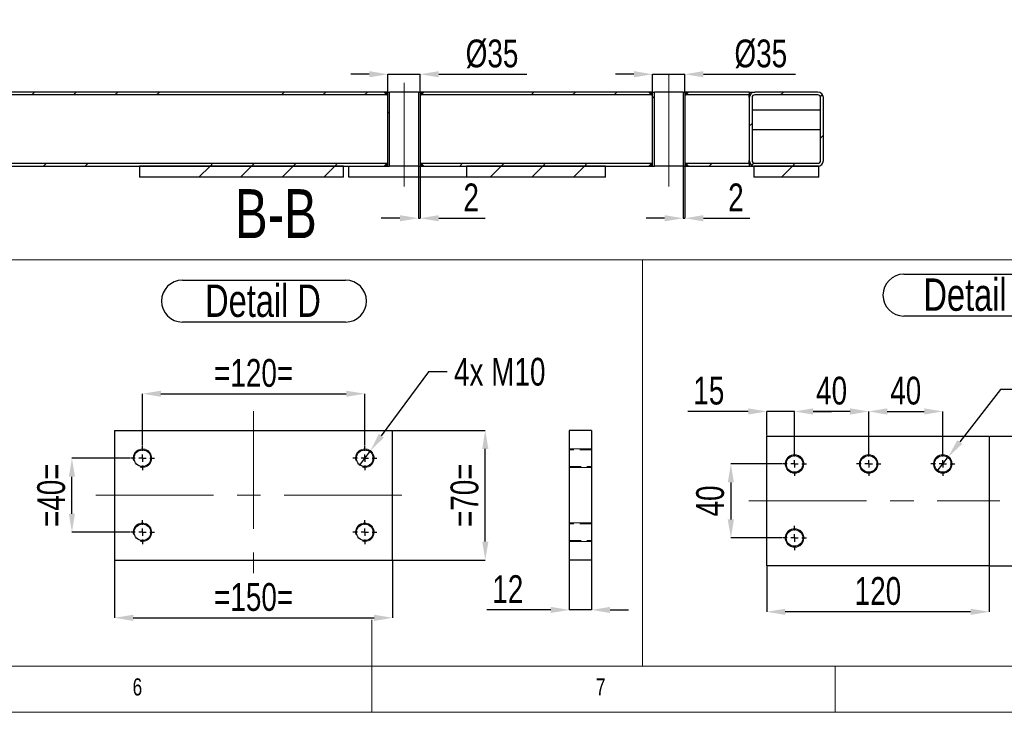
# Model space of a CAD drawing. Header units: millimetres. Extents: x 5 to 589, y 5 to 415.
# Tile 4 of 15: x 259 to 365, y 5 to 80. Entities that reach past the tile are written whole.
import ezdxf

# ---------------------------------------------------------------- set-up
doc = ezdxf.new("R2010")
doc.units = ezdxf.units.MM
doc.header["$PDSIZE"] = -1
doc.linetypes.add('CENTERX2', pattern=[20.32, 12.7, -2.54, 2.54, -2.54])
doc.linetypes.add('HIDDEN', pattern=[1.905, 1.27, -0.635])
for name, color, linetype in [('COTES', 1, 'Continuous'), ('NOTES', 6, 'Continuous'), ('TRAIT-FINS', 9, 'Continuous'), ('TRAIT-MIXTES', 3, 'CENTERX2'), ('TRAIT-TIRET', 2, 'HIDDEN')]:
    doc.layers.add(name, color=color, linetype=linetype)
doc.layers.add('TRAIT-FORT', color=4, linetype='Continuous', lineweight=25)
doc.styles.add('SLDTEXTSTYLE0', font='TXT', dxfattribs={"width": 0.75})
doc.dimstyles.new('SLDDIMSTYLE3', dxfattribs={"dimtxt": 3, "dimasz": 2, "dimexe": 0, "dimexo": 0.0625, "dimgap": 0.75, "dimtad": 0, "dimtih": 1, "dimtoh": 1, "dimdec": 0, "dimlfac": 5, "dimrnd": 1e-09, "dimzin": 12, "dimdsep": 46, "dimtxsty": 'SLDTEXTSTYLE0', "dimblk1": 'NONE', "dimsah": 1, "dimcen": 0, "dimadec": 0, "dimazin": 3, "dimtfac": 1, "dimtdec": 0, "dimtmove": 0, "dimatfit": 3, "dimldrblk": 'NONE', "dimfxl": 1, "dimfrac": 2, "dimtolj": 1, "dimtzin": 12, "dimarcsym": 0})
doc.dimstyles.new('SLDDIMSTYLE4', dxfattribs={"dimtxt": 3, "dimasz": 2, "dimexe": 0, "dimexo": 0.0625, "dimgap": 0.75, "dimtad": 1, "dimdec": 0, "dimlfac": 5, "dimrnd": 1e-09, "dimzin": 12, "dimdsep": 46, "dimtxsty": 'SLDTEXTSTYLE0', "dimsah": 1, "dimcen": 0.09, "dimadec": 0, "dimazin": 3, "dimtfac": 1, "dimtdec": 0, "dimtofl": 0, "dimtmove": 0, "dimatfit": 3, "dimfxl": 1, "dimfrac": 2, "dimtolj": 1, "dimtzin": 12, "dimarcsym": 0})
doc.dimstyles.new('SLDDIMSTYLE5', dxfattribs={"dimtxt": 3, "dimasz": 2, "dimexe": 0, "dimexo": 0.0625, "dimgap": 0.75, "dimtad": 1, "dimdec": 0, "dimlfac": 5, "dimrnd": 1e-09, "dimzin": 12, "dimdsep": 46, "dimtxsty": 'SLDTEXTSTYLE0', "dimsah": 1, "dimcen": 0.09, "dimadec": 0, "dimazin": 3, "dimtfac": 1, "dimtdec": 0, "dimtmove": 0, "dimatfit": 0, "dimfxl": 1, "dimfrac": 2, "dimtolj": 1, "dimtzin": 12, "dimarcsym": 0})
doc.dimstyles.new('SLDDIMSTYLE6', dxfattribs={"dimtxt": 3, "dimasz": 2, "dimexe": 0, "dimexo": 0.0625, "dimgap": 0.75, "dimtad": 1, "dimdec": 0, "dimlfac": 10, "dimrnd": 1e-09, "dimzin": 12, "dimdsep": 46, "dimtxsty": 'SLDTEXTSTYLE0', "dimsah": 1, "dimcen": 0.09, "dimadec": 0, "dimazin": 3, "dimtfac": 1, "dimtdec": 0, "dimtmove": 0, "dimatfit": 0, "dimfxl": 1, "dimfrac": 2, "dimtolj": 1, "dimtzin": 12, "dimarcsym": 0})
pattern_1 = [(45, (0, 0), (-13.4704, 13.4704), []), (45, (4.49, 2e-323), (-13.4704, 13.4704), []), (45, (8.98, 4e-323), (-13.4704, 13.4704), []), (45, (13.47, 6e-323), (-13.4704, 13.4704), [])]

# ---------------------------------------------------------------- blocks, each defined once
blk = doc.blocks.new('_D_44')
at = {"layer": 'COTES', "color": 0, "lineweight": -2, "transparency": 16777216}
for p, q in [((272.23, 33.82), (272.23, 39.41)), ((274.23, 39.41), (294.23, 39.41)), ((296.23, 33.82), (296.23, 39.41))]:
    blk.add_line(p, q, dxfattribs=at)
at = {"layer": 'COTES', "color": 0, "transparency": 16777216}
for points in [[(274.23, 39.74), (274.23, 39.08), (272.23, 39.41)], [(294.23, 39.74), (294.23, 39.08), (296.23, 39.41)]]:
    blk.add_solid(points, dxfattribs=at)
at = {"layer": 'Defpoints', "color": 0, "transparency": 16777216}
for p in [(296.23, 39.41), (272.23, 33.75), (296.23, 33.75)]:
    blk.add_point(p, dxfattribs=at)
at = {"layer": 'COTES', "color": 0, "transparency": 16777216, "insert": (284.23, 43.16), "char_height": 3, "attachment_point": 2, "style": 'SLDTEXTSTYLE0'}
blk.add_mtext('\\A1;=120=', dxfattribs=at)
blk = doc.blocks.new('_D_45')
at = {"layer": 'COTES', "color": 0, "lineweight": -2, "transparency": 16777216}
for p, q in [((269.23, 21.39), (269.23, 15.21)), ((299.23, 21.39), (299.23, 15.21)), ((271.23, 15.21), (297.23, 15.21))]:
    blk.add_line(p, q, dxfattribs=at)
at = {"layer": 'COTES', "color": 0, "transparency": 16777216}
for points in [[(271.23, 15.54), (271.23, 14.87), (269.23, 15.21)], [(297.23, 15.54), (297.23, 14.87), (299.23, 15.21)]]:
    blk.add_solid(points, dxfattribs=at)
at = {"layer": 'Defpoints', "color": 0, "transparency": 16777216}
for p in [(269.23, 21.45), (299.23, 21.45), (299.23, 15.21)]:
    blk.add_point(p, dxfattribs=at)
at = {"layer": 'COTES', "color": 0, "transparency": 16777216, "insert": (284.23, 18.96), "char_height": 3, "attachment_point": 2, "style": 'SLDTEXTSTYLE0'}
blk.add_mtext('\\A1;=150=', dxfattribs=at)
blk = doc.blocks.new('_D_46')
at = {"layer": 'COTES', "color": 0, "lineweight": -2, "transparency": 16777216}
for p, q in [((270.87, 32.45), (264.62, 32.45)), ((264.62, 26.45), (264.62, 30.45)), ((270.87, 24.45), (264.62, 24.45))]:
    blk.add_line(p, q, dxfattribs=at)
at = {"layer": 'COTES', "color": 0, "transparency": 16777216}
for points in [[(264.29, 30.45), (264.95, 30.45), (264.62, 32.45)], [(264.29, 26.45), (264.95, 26.45), (264.62, 24.45)]]:
    blk.add_solid(points, dxfattribs=at)
at = {"layer": 'Defpoints', "color": 0, "transparency": 16777216}
for p in [(264.62, 32.45), (270.93, 32.45), (270.93, 24.45)]:
    blk.add_point(p, dxfattribs=at)
at = {"layer": 'COTES', "color": 0, "transparency": 16777216, "insert": (260.87, 28.45), "char_height": 3, "attachment_point": 2, "rotation": 90, "style": 'SLDTEXTSTYLE0'}
blk.add_mtext('\\A1;=40=', dxfattribs=at)
blk = doc.blocks.new('_D_47')
at = {"layer": 'COTES', "color": 0, "lineweight": -2, "transparency": 16777216}
for p, q in [((299.3, 35.45), (309.23, 35.45)), ((309.23, 23.45), (309.23, 33.45)), ((299.3, 21.45), (309.23, 21.45))]:
    blk.add_line(p, q, dxfattribs=at)
at = {"layer": 'COTES', "color": 0, "transparency": 16777216}
for points in [[(308.9, 33.45), (309.57, 33.45), (309.23, 35.45)], [(308.9, 23.45), (309.57, 23.45), (309.23, 21.45)]]:
    blk.add_solid(points, dxfattribs=at)
at = {"layer": 'Defpoints', "color": 0, "transparency": 16777216}
for p in [(299.23, 35.45), (309.23, 35.45), (299.23, 21.45)]:
    blk.add_point(p, dxfattribs=at)
at = {"layer": 'COTES', "color": 0, "transparency": 16777216, "insert": (305.48, 28.45), "char_height": 3, "attachment_point": 2, "rotation": 90, "style": 'SLDTEXTSTYLE0'}
blk.add_mtext('\\A1;=70=', dxfattribs=at)
blk = doc.blocks.new('_D_48')
at = {"layer": 'COTES', "color": 0, "lineweight": -2, "transparency": 16777216}
for p, q in [((303.11, 41.79), (298.01, 34.87)), ((305.11, 41.79), (303.11, 41.79)), ((295.64, 31.65), (296.83, 33.26))]:
    blk.add_line(p, q, dxfattribs=at)
at = {"layer": 'COTES', "color": 0, "transparency": 16777216}
blk.add_solid([(297.75, 35.07), (298.28, 34.67), (296.83, 33.26)], dxfattribs=at)
at = {"layer": 'Defpoints', "color": 0, "transparency": 16777216}
for p in [(296.83, 33.26), (295.64, 31.65)]:
    blk.add_point(p, dxfattribs=at)
at = {"layer": 'COTES', "color": 0, "transparency": 16777216, "insert": (305.86, 43.29), "char_height": 3, "attachment_point": 1, "style": 'SLDTEXTSTYLE0'}
blk.add_mtext('\\A1;4x M10', dxfattribs=at)
blk = doc.blocks.new('_NONE')
blk = doc.blocks.new('SW_NOTE_39')
at = {"layer": 'NOTES', "color": 0}
for p, q in [((-0.11, 4.99), (17.5, 4.99)), ((17.5, 0.46), (-0.11, 0.46))]:
    blk.add_line(p, q, dxfattribs=at)
for centre, start, end in [((-0.11, 2.72), 90, 270), ((17.5, 2.72), 270, 90)]:
    blk.add_arc(centre, 2.26, start, end, dxfattribs=at)
at = {"layer": 'NOTES', "color": 0, "insert": (8.59, 4.51), "char_height": 3.5, "attachment_point": 2, "style": 'SLDTEXTSTYLE0'}
blk.add_mtext('Detail D', dxfattribs=at)
blk = doc.blocks.new('SW_CENTERMARKSYMBOL_19')
at = {"layer": 'TRAIT-MIXTES', "color": 0}
for p, q in [((0, 0.8), (0, 1.3)), ((-0.8, 0), (-1.3, 0)), ((0, 0), (-0.4, 0)), ((0, 0), (0, 0.4)), ((0, 0), (0, -0.4)), ((0, 0), (0.4, 0)), ((0.8, 0), (1.3, 0)), ((0, -0.8), (0, -1.3))]:
    blk.add_line(p, q, dxfattribs=at)
blk = doc.blocks.new('SW_CENTERMARKSYMBOL_20')
at = {"layer": 'TRAIT-MIXTES', "color": 0}
for p, q in [((0, 0.8), (0, 1.3)), ((-0.8, 0), (-1.3, 0)), ((0, 0), (-0.4, 0)), ((0, 0), (0, 0.4)), ((0, 0), (0, -0.4)), ((0, 0), (0.4, 0)), ((0.8, 0), (1.3, 0)), ((0, -0.8), (0, -1.3))]:
    blk.add_line(p, q, dxfattribs=at)
blk = doc.blocks.new('SW_CENTERMARKSYMBOL_21')
at = {"layer": 'TRAIT-MIXTES', "color": 0}
for p, q in [((0, 0.8), (0, 1.3)), ((-0.8, 0), (-1.3, 0)), ((0, 0), (-0.4, 0)), ((0, 0), (0, 0.4)), ((0, 0), (0, -0.4)), ((0, 0), (0.4, 0)), ((0.8, 0), (1.3, 0)), ((0, -0.8), (0, -1.3))]:
    blk.add_line(p, q, dxfattribs=at)
blk = doc.blocks.new('SW_CENTERMARKSYMBOL_22')
at = {"layer": 'TRAIT-MIXTES', "color": 0}
for p, q in [((0, 0.8), (0, 1.3)), ((-0.8, 0), (-1.3, 0)), ((0, 0), (-0.4, 0)), ((0, 0), (0, 0.4)), ((0, 0), (0, -0.4)), ((0, 0), (0.4, 0)), ((0.8, 0), (1.3, 0)), ((0, -0.8), (0, -1.3))]:
    blk.add_line(p, q, dxfattribs=at)
blk = doc.blocks.new('_D_58')
at = {"layer": 'COTES', "color": 0, "lineweight": -2, "transparency": 16777216}
for p, q in [((364.85, 39.88), (360.45, 34.2)), ((366.85, 39.88), (364.85, 39.88)), ((358, 31.04), (359.22, 32.62))]:
    blk.add_line(p, q, dxfattribs=at)
at = {"layer": 'COTES', "color": 0, "transparency": 16777216}
blk.add_solid([(360.18, 34.4), (360.71, 33.99), (359.22, 32.62)], dxfattribs=at)
at = {"layer": 'Defpoints', "color": 0, "transparency": 16777216}
for p in [(359.22, 32.62), (358, 31.04)]:
    blk.add_point(p, dxfattribs=at)
at = {"layer": 'COTES', "color": 0, "transparency": 16777216, "insert": (367.6, 41.38), "char_height": 3, "attachment_point": 1, "style": 'SLDTEXTSTYLE0'}
blk.add_mtext('\\A1;4x M10', dxfattribs=at)
blk = doc.blocks.new('_D_59')
at = {"layer": 'COTES', "color": 0, "lineweight": -2, "transparency": 16777216}
for p, q in [((350.61, 33.19), (350.61, 37.5)), ((352.61, 37.5), (356.61, 37.5)), ((358.61, 33.19), (358.61, 37.5))]:
    blk.add_line(p, q, dxfattribs=at)
at = {"layer": 'COTES', "color": 0, "transparency": 16777216}
for points in [[(352.61, 37.83), (352.61, 37.16), (350.61, 37.5)], [(356.61, 37.83), (356.61, 37.16), (358.61, 37.5)]]:
    blk.add_solid(points, dxfattribs=at)
at = {"layer": 'Defpoints', "color": 0, "transparency": 16777216}
for p in [(358.61, 37.5), (350.61, 33.13), (358.61, 33.13)]:
    blk.add_point(p, dxfattribs=at)
at = {"layer": 'COTES', "color": 0, "transparency": 16777216, "insert": (354.61, 41.25), "char_height": 3, "attachment_point": 2, "style": 'SLDTEXTSTYLE0'}
blk.add_mtext('\\A1;40', dxfattribs=at)
blk = doc.blocks.new('_D_60')
at = {"layer": 'COTES', "color": 0, "lineweight": -2, "transparency": 16777216}
for p, q in [((342.61, 33.19), (342.61, 37.5)), ((348.61, 37.5), (344.61, 37.5)), ((350.61, 33.19), (350.61, 37.5))]:
    blk.add_line(p, q, dxfattribs=at)
at = {"layer": 'COTES', "color": 0, "transparency": 16777216}
for points in [[(344.61, 37.83), (344.61, 37.16), (342.61, 37.5)], [(348.61, 37.83), (348.61, 37.16), (350.61, 37.5)]]:
    blk.add_solid(points, dxfattribs=at)
at = {"layer": 'Defpoints', "color": 0, "transparency": 16777216}
for p in [(342.61, 37.5), (342.61, 33.13), (350.61, 33.13)]:
    blk.add_point(p, dxfattribs=at)
at = {"layer": 'COTES', "color": 0, "transparency": 16777216, "insert": (346.61, 41.25), "char_height": 3, "attachment_point": 2, "style": 'SLDTEXTSTYLE0'}
blk.add_mtext('\\A1;40', dxfattribs=at)
blk = doc.blocks.new('_D_61')
at = {"layer": 'COTES', "color": 0, "lineweight": -2, "transparency": 16777216}
for p, q in [((341.25, 31.83), (335.74, 31.83)), ((335.74, 29.83), (335.74, 25.83)), ((341.25, 23.83), (335.74, 23.83))]:
    blk.add_line(p, q, dxfattribs=at)
at = {"layer": 'COTES', "color": 0, "transparency": 16777216}
for points in [[(335.4, 29.83), (336.07, 29.83), (335.74, 31.83)], [(335.4, 25.83), (336.07, 25.83), (335.74, 23.83)]]:
    blk.add_solid(points, dxfattribs=at)
at = {"layer": 'Defpoints', "color": 0, "transparency": 16777216}
for p in [(341.31, 31.83), (335.74, 23.83), (341.31, 23.83)]:
    blk.add_point(p, dxfattribs=at)
at = {"layer": 'COTES', "color": 0, "transparency": 16777216, "insert": (331.99, 27.83), "char_height": 3, "attachment_point": 2, "rotation": 90, "style": 'SLDTEXTSTYLE0'}
blk.add_mtext('\\A1;40', dxfattribs=at)
blk = doc.blocks.new('_D_62')
at = {"layer": 'COTES', "color": 0, "lineweight": -2, "transparency": 16777216}
for p, q in [((363.67, 34.83), (371.27, 34.83)), ((371.27, 32.83), (371.27, 22.83)), ((363.67, 20.83), (371.27, 20.83))]:
    blk.add_line(p, q, dxfattribs=at)
at = {"layer": 'COTES', "color": 0, "transparency": 16777216}
for points in [[(370.93, 32.83), (371.6, 32.83), (371.27, 34.83)], [(370.93, 22.83), (371.6, 22.83), (371.27, 20.83)]]:
    blk.add_solid(points, dxfattribs=at)
at = {"layer": 'Defpoints', "color": 0, "transparency": 16777216}
for p in [(363.61, 34.83), (363.61, 20.83), (371.27, 20.83)]:
    blk.add_point(p, dxfattribs=at)
at = {"layer": 'COTES', "color": 0, "transparency": 16777216, "insert": (367.52, 27.83), "char_height": 3, "attachment_point": 2, "rotation": 90, "style": 'SLDTEXTSTYLE0'}
blk.add_mtext('\\A1;70', dxfattribs=at)
blk = doc.blocks.new('_D_63')
at = {"layer": 'COTES', "color": 0, "lineweight": -2, "transparency": 16777216}
for p, q in [((339.61, 20.76), (339.61, 15.86)), ((363.61, 20.76), (363.61, 15.86)), ((361.61, 15.86), (341.61, 15.86))]:
    blk.add_line(p, q, dxfattribs=at)
at = {"layer": 'COTES', "color": 0, "transparency": 16777216}
for points in [[(341.61, 16.19), (341.61, 15.52), (339.61, 15.86)], [(361.61, 16.19), (361.61, 15.52), (363.61, 15.86)]]:
    blk.add_solid(points, dxfattribs=at)
at = {"layer": 'Defpoints', "color": 0, "transparency": 16777216}
for p in [(339.61, 20.83), (363.61, 20.83), (339.61, 15.86)]:
    blk.add_point(p, dxfattribs=at)
at = {"layer": 'COTES', "color": 0, "transparency": 16777216, "insert": (351.61, 19.61), "char_height": 3, "attachment_point": 2, "style": 'SLDTEXTSTYLE0'}
blk.add_mtext('\\A1;120', dxfattribs=at)
blk = doc.blocks.new('_D_64')
at = {"layer": 'COTES', "color": 0, "lineweight": -2, "transparency": 16777216}
for p, q in [((337.61, 37.5), (331.11, 37.5)), ((339.61, 34.89), (339.61, 37.5)), ((342.61, 37.5), (339.61, 37.5)), ((342.61, 33.19), (342.61, 37.5)), ((344.61, 37.5), (346.61, 37.5))]:
    blk.add_line(p, q, dxfattribs=at)
at = {"layer": 'COTES', "color": 0, "transparency": 16777216}
for points in [[(337.61, 37.83), (337.61, 37.16), (339.61, 37.5)], [(344.61, 37.83), (344.61, 37.16), (342.61, 37.5)]]:
    blk.add_solid(points, dxfattribs=at)
at = {"layer": 'Defpoints', "color": 0, "transparency": 16777216}
for p in [(339.61, 37.5), (339.61, 34.83), (342.61, 33.13)]:
    blk.add_point(p, dxfattribs=at)
at = {"layer": 'COTES', "color": 0, "transparency": 16777216, "insert": (333.36, 41.25), "char_height": 3, "attachment_point": 2, "style": 'SLDTEXTSTYLE0'}
blk.add_mtext('\\A1;15', dxfattribs=at)
blk = doc.blocks.new('SW_NOTE_41')
at = {"layer": 'NOTES', "color": 0}
for p, q in [((-0.06, 4.96), (16.67, 4.96)), ((16.67, 0.43), (-0.06, 0.43))]:
    blk.add_line(p, q, dxfattribs=at)
for centre, start, end in [((-0.06, 2.7), 90, 270), ((16.67, 2.7), 270, 90)]:
    blk.add_arc(centre, 2.26, start, end, dxfattribs=at)
at = {"layer": 'NOTES', "color": 0, "insert": (8.2, 4.51), "char_height": 3.5, "attachment_point": 2, "style": 'SLDTEXTSTYLE0'}
blk.add_mtext('Detail E', dxfattribs=at)
blk = doc.blocks.new('SW_CENTERMARKSYMBOL_28')
at = {"layer": 'TRAIT-MIXTES', "color": 0}
for p, q in [((0, 0.8), (0, 1.3)), ((-0.8, 0), (-1.3, 0)), ((0, 0), (-0.4, 0)), ((0, 0), (0, 0.4)), ((0, 0), (0, -0.4)), ((0, 0), (0.4, 0)), ((0.8, 0), (1.3, 0)), ((0, -0.8), (0, -1.3))]:
    blk.add_line(p, q, dxfattribs=at)
blk = doc.blocks.new('SW_CENTERMARKSYMBOL_29')
at = {"layer": 'TRAIT-MIXTES', "color": 0}
for p, q in [((0, 0.8), (0, 1.3)), ((-0.8, 0), (-1.3, 0)), ((0, 0), (-0.4, 0)), ((0, 0), (0, 0.4)), ((0, 0), (0, -0.4)), ((0, 0), (0.4, 0)), ((0.8, 0), (1.3, 0)), ((0, -0.8), (0, -1.3))]:
    blk.add_line(p, q, dxfattribs=at)
blk = doc.blocks.new('SW_CENTERMARKSYMBOL_30')
at = {"layer": 'TRAIT-MIXTES', "color": 0}
for p, q in [((0, 0.8), (0, 1.3)), ((-0.8, 0), (-1.3, 0)), ((0, 0), (-0.4, 0)), ((0, 0), (0, 0.4)), ((0, 0), (0, -0.4)), ((0, 0), (0.4, 0)), ((0.8, 0), (1.3, 0)), ((0, -0.8), (0, -1.3))]:
    blk.add_line(p, q, dxfattribs=at)
blk = doc.blocks.new('SW_CENTERMARKSYMBOL_31')
at = {"layer": 'TRAIT-MIXTES', "color": 0}
for p, q in [((0, 0.8), (0, 1.3)), ((-0.8, 0), (-1.3, 0)), ((0, 0), (-0.4, 0)), ((0, 0), (0, 0.4)), ((0, 0), (0, -0.4)), ((0, 0), (0.4, 0)), ((0.8, 0), (1.3, 0)), ((0, -0.8), (0, -1.3))]:
    blk.add_line(p, q, dxfattribs=at)
blk = doc.blocks.new('_D_67')
at = {"layer": 'COTES', "color": 0, "lineweight": -2, "transparency": 16777216}
for p, q in [((318.3, 21.39), (318.3, 16.06)), ((320.7, 21.39), (320.7, 16.06)), ((316.3, 16.06), (309.41, 16.06)), ((320.7, 16.06), (318.3, 16.06)), ((322.7, 16.06), (324.7, 16.06))]:
    blk.add_line(p, q, dxfattribs=at)
at = {"layer": 'COTES', "color": 0, "transparency": 16777216}
for points in [[(316.3, 16.39), (316.3, 15.73), (318.3, 16.06)], [(322.7, 16.39), (322.7, 15.73), (320.7, 16.06)]]:
    blk.add_solid(points, dxfattribs=at)
at = {"layer": 'Defpoints', "color": 0, "transparency": 16777216}
for p in [(318.3, 21.45), (320.7, 21.45), (318.3, 16.06)]:
    blk.add_point(p, dxfattribs=at)
at = {"layer": 'COTES', "color": 0, "transparency": 16777216, "insert": (311.66, 19.81), "char_height": 3, "attachment_point": 2, "style": 'SLDTEXTSTYLE0'}
blk.add_mtext('\\A1;12', dxfattribs=at)
blk = doc.blocks.new('_D_97')
at = {"layer": 'COTES', "color": 0, "lineweight": -2, "transparency": 16777216}
for p, q in [((338.22, 89.1), (338.22, 82.15)), ((345.22, 89.1), (345.22, 82.15)), ((340.22, 82.15), (343.22, 82.15))]:
    blk.add_line(p, q, dxfattribs=at)
at = {"layer": 'COTES', "color": 0, "transparency": 16777216}
for points in [[(340.22, 82.49), (340.22, 81.82), (338.22, 82.15)], [(343.22, 82.49), (343.22, 81.82), (345.22, 82.15)]]:
    blk.add_solid(points, dxfattribs=at)
at = {"layer": 'Defpoints', "color": 0, "transparency": 16777216}
for p in [(338.22, 89.16), (345.22, 89.16), (345.22, 82.15)]:
    blk.add_point(p, dxfattribs=at)
at = {"layer": 'COTES', "color": 0, "transparency": 16777216, "insert": (341.72, 85.9), "char_height": 3, "attachment_point": 2, "style": 'SLDTEXTSTYLE0'}
blk.add_mtext('\\A1;=  70  =', dxfattribs=at)
blk = doc.blocks.new('_D_105')
at = {"layer": 'COTES', "color": 0, "lineweight": -2, "transparency": 16777216}
for p, q in [((325.28, 73.92), (323.28, 73.92)), ((327.28, 72.07), (327.28, 73.92)), ((327.28, 73.92), (330.78, 73.92)), ((330.78, 72.07), (330.78, 73.92)), ((332.78, 73.92), (342.72, 73.92))]:
    blk.add_line(p, q, dxfattribs=at)
at = {"layer": 'COTES', "color": 0, "transparency": 16777216}
for points in [[(325.28, 74.26), (325.28, 73.59), (327.28, 73.92)], [(332.78, 74.26), (332.78, 73.59), (330.78, 73.92)]]:
    blk.add_solid(points, dxfattribs=at)
at = {"layer": 'Defpoints', "color": 0, "transparency": 16777216}
for p in [(330.78, 73.92), (327.28, 72), (330.78, 72)]:
    blk.add_point(p, dxfattribs=at)
at = {"layer": 'COTES', "color": 0, "transparency": 16777216, "insert": (338.97, 77.67), "char_height": 3, "attachment_point": 2, "style": 'SLDTEXTSTYLE0'}
blk.add_mtext('\\A1;%%c35', dxfattribs=at)
blk = doc.blocks.new('_D_106')
at = {"layer": 'COTES', "color": 0, "lineweight": -2, "transparency": 16777216}
for p, q in [((330.58, 63.94), (330.58, 58.37)), ((330.78, 63.94), (330.78, 58.37)), ((328.58, 58.37), (326.58, 58.37)), ((330.58, 58.37), (330.78, 58.37)), ((332.78, 58.37), (337.78, 58.37))]:
    blk.add_line(p, q, dxfattribs=at)
at = {"layer": 'COTES', "color": 0, "transparency": 16777216}
for points in [[(328.58, 58.7), (328.58, 58.03), (330.58, 58.37)], [(332.78, 58.7), (332.78, 58.03), (330.78, 58.37)]]:
    blk.add_solid(points, dxfattribs=at)
at = {"layer": 'Defpoints', "color": 0, "transparency": 16777216}
for p in [(330.58, 64), (330.78, 64), (330.58, 58.37)]:
    blk.add_point(p, dxfattribs=at)
at = {"layer": 'COTES', "color": 0, "transparency": 16777216, "insert": (336.28, 62.12), "char_height": 3, "attachment_point": 2, "style": 'SLDTEXTSTYLE0'}
blk.add_mtext('\\A1;2', dxfattribs=at)
blk = doc.blocks.new('_D_107')
at = {"layer": 'COTES', "color": 0, "lineweight": -2, "transparency": 16777216}
for p, q in [((296.71, 73.92), (294.71, 73.92)), ((298.71, 72.07), (298.71, 73.92)), ((298.71, 73.92), (302.21, 73.92)), ((302.21, 72.07), (302.21, 73.92)), ((304.21, 73.92), (313.71, 73.92))]:
    blk.add_line(p, q, dxfattribs=at)
at = {"layer": 'COTES', "color": 0, "transparency": 16777216}
for points in [[(296.71, 74.26), (296.71, 73.59), (298.71, 73.92)], [(304.21, 74.26), (304.21, 73.59), (302.21, 73.92)]]:
    blk.add_solid(points, dxfattribs=at)
at = {"layer": 'Defpoints', "color": 0, "transparency": 16777216}
for p in [(302.21, 73.92), (298.71, 72), (302.21, 72)]:
    blk.add_point(p, dxfattribs=at)
at = {"layer": 'COTES', "color": 0, "transparency": 16777216, "insert": (309.96, 77.67), "char_height": 3, "attachment_point": 2, "style": 'SLDTEXTSTYLE0'}
blk.add_mtext('\\A1;%%c35', dxfattribs=at)
blk = doc.blocks.new('_D_108')
at = {"layer": 'COTES', "color": 0, "lineweight": -2, "transparency": 16777216}
for p, q in [((302.01, 63.94), (302.01, 58.37)), ((302.21, 63.94), (302.21, 58.37)), ((300.01, 58.37), (298.01, 58.37)), ((302.01, 58.37), (302.21, 58.37)), ((304.21, 58.37), (309.21, 58.37))]:
    blk.add_line(p, q, dxfattribs=at)
at = {"layer": 'COTES', "color": 0, "transparency": 16777216}
for points in [[(300.01, 58.7), (300.01, 58.03), (302.01, 58.37)], [(304.21, 58.7), (304.21, 58.03), (302.21, 58.37)]]:
    blk.add_solid(points, dxfattribs=at)
at = {"layer": 'Defpoints', "color": 0, "transparency": 16777216}
for p in [(302.01, 64), (302.21, 64), (302.21, 58.37)]:
    blk.add_point(p, dxfattribs=at)
at = {"layer": 'COTES', "color": 0, "transparency": 16777216, "insert": (307.71, 62.12), "char_height": 3, "attachment_point": 2, "style": 'SLDTEXTSTYLE0'}
blk.add_mtext('\\A1;2', dxfattribs=at)

msp = doc.modelspace()

# ---------------------------------------------------------------- hatches: boundary and pattern name
at = {"layer": 'TRAIT-FINS'}
h = msp.add_hatch(dxfattribs=at)
h.set_pattern_fill('DIN 201 ACIER ET FONTE', color=256, style=0, pattern_type=2)
h.set_pattern_definition(pattern_1)
h.paths.add_polyline_path([(250.72, 72), (250.72, 71.7), (298.71, 71.7), (298.71, 72)], flags=0)
h = msp.add_hatch(dxfattribs=at)
h.set_pattern_fill('DIN 201 ACIER ET FONTE', color=256, style=0, pattern_type=2)
h.set_pattern_definition(pattern_1)
h.paths.add_polyline_path([(298.71, 72), (298.71, 64), (298.91, 64), (298.91, 72)], flags=0)
h = msp.add_hatch(dxfattribs=at)
h.set_pattern_fill('DIN 201 ACIER ET FONTE', color=256, style=0, pattern_type=2)
h.set_pattern_definition(pattern_1)
h.paths.add_polyline_path([(302.21, 64), (302.21, 72), (302.01, 72), (302.01, 64)], flags=0)
h = msp.add_hatch(dxfattribs=at)
h.set_pattern_fill('DIN 201 ACIER ET FONTE', color=256, style=0, pattern_type=2)
h.set_pattern_definition(pattern_1)
h.paths.add_polyline_path([(327.28, 72), (302.21, 72), (302.21, 71.7), (327.28, 71.7)], flags=0)
h = msp.add_hatch(dxfattribs=at)
h.set_pattern_fill('DIN 201 ACIER ET FONTE', color=256, style=0, pattern_type=2)
h.set_pattern_definition(pattern_1)
h.paths.add_polyline_path([(327.28, 72), (327.28, 64), (327.48, 64), (327.48, 72)], flags=0)
h = msp.add_hatch(dxfattribs=at)
h.set_pattern_fill('DIN 201 ACIER ET FONTE', color=256, style=0, pattern_type=2)
h.set_pattern_definition(pattern_1)
h.paths.add_polyline_path([(330.78, 64), (330.78, 72), (330.58, 72), (330.58, 64)], flags=0)
h = msp.add_hatch(dxfattribs=at)
h.set_pattern_fill('DIN 201 ACIER ET FONTE', color=256, style=0, pattern_type=2)
h.set_pattern_definition(pattern_1)
h.paths.add_polyline_path([(330.78, 71.7), (337.72, 71.7), (337.72, 72), (330.78, 72)], flags=0)
h = msp.add_hatch(dxfattribs=at)
h.set_pattern_fill('DIN 201 ACIER ET FONTE', color=256, style=0, pattern_type=2)
h.set_pattern_definition(pattern_1)
edge = h.paths.add_edge_path(flags=0)
edge.add_line((338.32, 64), (345.12, 64))
edge.add_arc((345.12, 64.6), 0.6, 270, 360)
edge.add_line((345.72, 64.6), (345.72, 71.4))
edge.add_arc((345.12, 71.4), 0.6, 0, 90)
edge.add_line((345.12, 72), (338.32, 72))
edge.add_arc((338.32, 71.4), 0.6, 90, 180)
edge.add_line((337.72, 71.4), (337.72, 64.6))
edge.add_arc((338.32, 64.6), 0.6, 180, 270)
edge = h.paths.add_edge_path(flags=0)
edge.add_arc((345.12, 64.6), 0.3, 270, 360, ccw=False)
edge.add_line((345.12, 64.3), (338.32, 64.3))
edge.add_arc((338.32, 64.6), 0.3, 180, 270, ccw=False)
edge.add_line((338.02, 64.6), (338.02, 71.4))
edge.add_arc((338.32, 71.4), 0.3, 90, 180, ccw=False)
edge.add_line((338.32, 71.7), (345.12, 71.7))
edge.add_arc((345.12, 71.4), 0.3, 0, 90, ccw=False)
edge.add_line((345.42, 71.4), (345.42, 64.6))
h = msp.add_hatch(dxfattribs=at)
h.set_pattern_fill('DIN 201 ACIER ET FONTE', color=256, style=0, pattern_type=2)
h.set_pattern_definition(pattern_1)
h.paths.add_polyline_path([(250.72, 64.3), (250.72, 64), (298.71, 64), (298.71, 64.3)], flags=0)
h = msp.add_hatch(dxfattribs=at)
h.set_pattern_fill('DIN 201 ACIER ET FONTE', color=256, style=0, pattern_type=2)
h.set_pattern_definition(pattern_1)
h.paths.add_polyline_path([(271.92, 62.8), (293.92, 62.8), (293.92, 64), (271.92, 64)], flags=0)
h = msp.add_hatch(dxfattribs=at)
h.set_pattern_fill('DIN 201 ACIER ET FONTE', color=256, style=0, pattern_type=2)
h.set_pattern_definition(pattern_1)
h.paths.add_polyline_path([(327.28, 64.3), (302.21, 64.3), (302.21, 64), (327.28, 64)], flags=0)
h = msp.add_hatch(dxfattribs=at)
h.set_pattern_fill('DIN 201 ACIER ET FONTE', color=256, style=0, pattern_type=2)
h.set_pattern_definition(pattern_1)
h.paths.add_polyline_path([(307.22, 62.8), (322.22, 62.8), (322.22, 64), (307.22, 64)], flags=0)
h = msp.add_hatch(dxfattribs=at)
h.set_pattern_fill('DIN 201 ACIER ET FONTE', color=256, style=0, pattern_type=2)
h.set_pattern_definition(pattern_1)
h.paths.add_polyline_path([(337.72, 64.3), (330.78, 64.3), (330.78, 64), (337.72, 64)], flags=0)
h = msp.add_hatch(dxfattribs=at)
h.set_pattern_fill('DIN 201 ACIER ET FONTE', color=256, style=0, pattern_type=2)
h.set_pattern_definition(pattern_1)
h.paths.add_polyline_path([(345.22, 64), (338.22, 64), (338.22, 62.8), (345.22, 62.8)], flags=0)

# ---------------------------------------------------------------- linework, layer by layer
at = {"lineweight": 18}
for p, q in [((298.31, 72), (298.71, 71.6)), ((302.61, 72), (302.21, 71.6)), ((326.88, 72), (327.28, 71.6)), ((330.78, 71.6), (331.18, 72)), ((298.31, 64), (298.71, 64.4)), ((302.61, 64), (302.21, 64.4)), ((326.88, 64), (327.28, 64.4)), ((331.18, 64), (330.78, 64.4)), ((256.32, 53.87), (326.2, 53.87)), ((326.2, 53.87), (326.2, 10)), ((326.2, 10), (326.2, 53.87)), ((326.2, 53.87), (391.63, 53.87)), ((297, 5), (297, 15)), ((10, 10), (584, 10)), ((256.32, 10), (326.2, 10)), ((326.2, 10), (391.63, 10)), ((347, 5), (347, 10)), ((5, 5), (589, 5))]:
    msp.add_line(p, q, dxfattribs=at)
for points in [[(298.31, 72), (298.71, 72), (298.71, 71.6)], [(302.61, 72), (302.21, 72), (302.21, 71.6)], [(326.88, 72), (327.28, 72), (327.28, 71.6)], [(330.78, 71.6), (330.78, 72), (331.18, 72)], [(298.31, 64), (298.71, 64), (298.71, 64.4)], [(302.61, 64), (302.21, 64), (302.21, 64.4)], [(326.88, 64), (327.28, 64), (327.28, 64.4)], [(331.18, 64), (330.78, 64), (330.78, 64.4)]]:
    msp.add_solid(points, dxfattribs=at)
at = {"layer": 'TRAIT-FINS', "lineweight": 18}
for p, q in [((320.7, 33.45), (318.3, 33.45)), ((320.7, 33.45), (318.3, 33.45)), ((320.7, 31.45), (318.3, 31.45)), ((320.7, 31.45), (318.3, 31.45)), ((320.7, 25.45), (318.3, 25.45)), ((320.7, 25.45), (318.3, 25.45)), ((320.7, 23.45), (318.3, 23.45)), ((320.7, 23.45), (318.3, 23.45))]:
    msp.add_line(p, q, dxfattribs=at)
for centre in [(342.61, 31.83), (350.61, 31.83), (358.61, 31.83), (342.61, 23.83)]:
    msp.add_circle(centre, 1, dxfattribs=at)
for centre in [(272.23, 32.45), (296.23, 32.45), (342.61, 31.83), (350.61, 31.83), (358.61, 31.83), (272.23, 24.45), (296.23, 24.45), (342.61, 23.83)]:
    msp.add_arc(centre, 1, 255, 195, dxfattribs=at)
at = {"layer": 'TRAIT-FORT', "lineweight": 25}
for p, q in [((298.71, 72), (250.72, 72)), ((298.71, 71.7), (250.72, 71.7)), ((298.71, 71.7), (298.71, 72)), ((298.71, 64), (298.71, 72)), ((298.71, 72), (298.91, 72)), ((298.91, 64), (298.91, 72)), ((302.01, 72), (298.91, 72)), ((302.01, 72), (302.01, 64)), ((302.01, 72), (302.21, 72)), ((302.21, 72), (302.21, 71.7)), ((327.28, 72), (302.21, 72)), ((302.21, 72), (302.21, 64)), ((327.28, 71.7), (302.21, 71.7)), ((327.28, 71.7), (327.28, 72)), ((327.28, 72), (327.48, 72)), ((327.28, 64), (327.28, 72)), ((327.48, 64), (327.48, 72)), ((330.58, 72), (327.48, 72)), ((330.58, 72), (330.58, 64)), ((330.58, 72), (330.78, 72)), ((330.78, 72), (330.78, 71.7)), ((337.72, 72), (330.78, 72)), ((330.78, 72), (330.78, 64)), ((337.72, 71.7), (330.78, 71.7)), ((337.72, 72), (337.72, 71.7)), ((337.72, 72), (338.32, 72)), ((337.72, 71.4), (337.72, 71.7)), ((337.72, 71.4), (337.72, 64.6)), ((338.02, 71.4), (338.02, 64.6)), ((345.12, 72), (338.32, 72)), ((345.12, 71.7), (338.32, 71.7)), ((345.42, 64.6), (345.42, 71.4)), ((345.72, 64.6), (345.72, 71.4)), ((345.42, 70.05), (338.02, 70.05)), ((338.02, 67.95), (345.42, 67.95)), ((250.72, 64.3), (298.71, 64.3)), ((250.72, 64), (298.71, 64)), ((293.92, 64), (271.92, 64)), ((271.92, 64), (271.92, 62.8)), ((293.92, 62.8), (293.92, 64)), ((294.52, 62.8), (294.52, 64)), ((298.71, 64), (298.71, 64.3)), ((298.71, 64), (298.91, 64)), ((302.01, 64), (298.91, 64)), ((302.01, 64), (302.21, 64)), ((302.21, 64.3), (302.21, 64)), ((302.21, 64.3), (327.28, 64.3)), ((302.21, 64), (327.28, 64)), ((322.22, 64), (307.22, 64)), ((307.22, 64), (307.22, 62.8)), ((322.22, 62.8), (322.22, 64)), ((327.28, 64), (327.28, 64.3)), ((327.28, 64), (327.48, 64)), ((330.58, 64), (327.48, 64)), ((330.58, 64), (330.78, 64)), ((330.78, 64.3), (330.78, 64)), ((330.78, 64.3), (337.72, 64.3)), ((330.78, 64), (337.72, 64)), ((337.72, 64.3), (337.72, 64.6)), ((337.72, 64.3), (337.72, 64)), ((337.72, 64), (338.22, 64)), ((338.22, 64), (338.22, 62.8)), ((345.22, 64), (338.22, 64)), ((338.32, 64.3), (345.12, 64.3)), ((338.32, 64), (345.12, 64)), ((345.22, 62.8), (345.22, 64)), ((293.92, 62.8), (271.92, 62.8)), ((307.22, 62.8), (294.52, 62.8)), ((322.22, 62.8), (307.22, 62.8)), ((345.22, 62.8), (338.22, 62.8)), ((269.23, 35.45), (269.23, 21.45)), ((269.23, 35.45), (299.23, 35.45)), ((299.23, 21.45), (299.23, 35.45)), ((318.3, 35.45), (318.3, 21.45)), ((320.7, 35.45), (318.3, 35.45)), ((320.7, 35.45), (320.7, 21.45)), ((339.61, 20.83), (339.61, 34.83)), ((339.61, 34.83), (363.61, 34.83)), ((363.61, 34.83), (363.61, 20.83)), ((269.23, 21.45), (299.23, 21.45)), ((320.7, 21.45), (318.3, 21.45)), ((363.61, 20.83), (339.61, 20.83))]:
    msp.add_line(p, q, dxfattribs=at)
for centre in [(272.23, 32.45), (296.23, 32.45), (342.61, 31.83), (350.61, 31.83), (358.61, 31.83), (272.23, 24.45), (296.23, 24.45), (342.61, 23.83)]:
    msp.add_circle(centre, 0.9, dxfattribs=at)
for centre, radius, start, end in [((338.32, 71.4), 0.6, 90, 180), ((338.32, 71.4), 0.3, 90, 180), ((345.12, 71.4), 0.6, 0, 90), ((345.12, 71.4), 0.3, 0, 90), ((338.32, 64.6), 0.6, 180, 270), ((338.32, 64.6), 0.3, 180, 270), ((345.12, 64.6), 0.3, 270, 0), ((345.12, 64.6), 0.6, 270, 0)]:
    msp.add_arc(centre, radius, start, end, dxfattribs=at)
at = {"layer": 'TRAIT-MIXTES', "lineweight": 18}
for p, q in [((329.03, 73.95), (329.03, 61.78)), ((300.46, 73), (300.46, 61.78)), ((284.23, 37.52), (284.23, 20.03)), ((267.2, 28.45), (301.32, 28.45)), ((337.69, 27.83), (364.77, 27.83))]:
    msp.add_line(p, q, dxfattribs=at)
at = {"layer": 'TRAIT-TIRET'}
for p, q in [((320.7, 33.35), (318.3, 33.35)), ((318.3, 31.55), (320.7, 31.55)), ((320.7, 25.35), (318.3, 25.35)), ((318.3, 23.55), (320.7, 23.55))]:
    msp.add_line(p, q, dxfattribs=at)

# ---------------------------------------------------------------- block references
at = {"layer": 'NOTES'}
for name, p in [('SW_NOTE_41', (354.47, 47.36)), ('SW_NOTE_39', (276.65, 46.7))]:
    msp.add_blockref(name, p, dxfattribs=at)
at = {"layer": 'TRAIT-MIXTES'}
for name, p in [('SW_CENTERMARKSYMBOL_20', (272.23, 32.45)), ('SW_CENTERMARKSYMBOL_22', (296.23, 32.45)), ('SW_CENTERMARKSYMBOL_31', (342.61, 31.83)), ('SW_CENTERMARKSYMBOL_28', (350.61, 31.83)), ('SW_CENTERMARKSYMBOL_29', (358.61, 31.83)), ('SW_CENTERMARKSYMBOL_19', (272.23, 24.45)), ('SW_CENTERMARKSYMBOL_21', (296.23, 24.45)), ('SW_CENTERMARKSYMBOL_30', (342.61, 23.83))]:
    msp.add_blockref(name, p, dxfattribs=at)

# ---------------------------------------------------------------- texts
at = {"layer": 'NOTES', "style": 'SLDTEXTSTYLE0'}
for s, insert, char_height, attachment_point in [('B-B', (286.63, 61.51), 5.292, 2), ('6', (271.17, 8.67), 1.85, 1), ('7', (321.17, 8.67), 1.85, 1)]:
    msp.add_mtext(s, dxfattribs=dict(at, insert=insert, char_height=char_height, attachment_point=attachment_point))

# ---------------------------------------------------------------- dimensions: what is measured, and where the dimension line sits
at = {"layer": 'COTES'}
for base, p1, p2, text, dimstyle, picture, middle in [((345.22, 82.15), (338.22, 89.16), (345.22, 89.16), '=  <>  =', 'SLDDIMSTYLE6', '_D_97', (341.72, 82.15)), ((296.23, 39.41), (272.23, 33.75), (296.23, 33.75), '=<>=', 'SLDDIMSTYLE4', '_D_44', (284.23, 39.41)), ((299.23, 15.21), (269.23, 21.45), (299.23, 21.45), '=<>=', 'SLDDIMSTYLE4', '_D_45', (284.23, 15.21))]:
    dim = msp.add_linear_dim(base=base, p1=p1, p2=p2, text=text, dimstyle=dimstyle, dxfattribs=at)
    dim.commit()
    dim.dimension.update_dxf_attribs({"geometry": picture, "text_midpoint": middle, "dimtype": 160})
for base, p1, p2, angle, text, dimstyle, picture, middle in [((302.21, 73.92), (298.71, 72), (302.21, 72), 0, '%%c<>', 'SLDDIMSTYLE6', '_D_107', (309.96, 73.92)), ((330.78, 73.92), (327.28, 72), (330.78, 72), 0, '%%c<>', 'SLDDIMSTYLE6', '_D_105', (338.97, 73.92)), ((309.23, 35.45), (299.23, 21.45), (299.23, 35.45), 90, '=<>=', 'SLDDIMSTYLE4', '_D_47', (309.23, 28.45)), ((264.62, 32.45), (270.93, 24.45), (270.93, 32.45), 90, '=<>=', 'SLDDIMSTYLE5', '_D_46', (264.62, 28.45))]:
    dim = msp.add_linear_dim(base=base, p1=p1, p2=p2, angle=angle, text=text, dimstyle=dimstyle, dxfattribs=at)
    dim.commit()
    dim.dimension.update_dxf_attribs({"geometry": picture, "text_midpoint": middle, "dimtype": 160})
for base, p1, p2, dimstyle, picture, middle in [((302.21, 58.37), (302.01, 64), (302.21, 64), 'SLDDIMSTYLE6', '_D_108', (307.71, 58.37)), ((330.58, 58.37), (330.78, 64), (330.58, 64), 'SLDDIMSTYLE6', '_D_106', (336.28, 58.37)), ((339.61, 37.5), (342.61, 33.13), (339.61, 34.83), 'SLDDIMSTYLE5', '_D_64', (333.36, 37.5)), ((342.61, 37.5), (350.61, 33.13), (342.61, 33.13), 'SLDDIMSTYLE4', '_D_60', (346.61, 37.5)), ((358.61, 37.5), (350.61, 33.13), (358.61, 33.13), 'SLDDIMSTYLE4', '_D_59', (354.61, 37.5)), ((339.61, 15.86), (363.61, 20.83), (339.61, 20.83), 'SLDDIMSTYLE4', '_D_63', (351.61, 15.86))]:
    dim = msp.add_linear_dim(base=base, p1=p1, p2=p2, dimstyle=dimstyle, dxfattribs=at)
    dim.commit()
    dim.dimension.update_dxf_attribs({"geometry": picture, "text_midpoint": middle, "dimtype": 160})
for p1, p2, text, picture, middle in [((295.64, 31.65), (296.83, 33.26), '4x M10', '_D_48', (311.68, 41.79)), ((358, 31.04), (359.22, 32.62), '4x M<>', '_D_58', (373.41, 39.88))]:
    dim = msp.add_diameter_dim_2p(p1=p1, p2=p2, text=text, dimstyle='SLDDIMSTYLE3', override={"dimpost": '<>'}, dxfattribs=at)
    dim.commit()
    dim.dimension.update_dxf_attribs({"geometry": picture, "text_midpoint": middle, "dimtype": 163})
for base, p1, p2, angle, dimstyle, picture, middle in [((371.27, 20.83), (363.61, 34.83), (363.61, 20.83), 90, 'SLDDIMSTYLE4', '_D_62', (371.27, 27.83)), ((335.74, 23.83), (341.31, 31.83), (341.31, 23.83), 90, 'SLDDIMSTYLE5', '_D_61', (335.74, 27.83)), ((318.3, 16.06), (320.7, 21.45), (318.3, 21.45), 0, 'SLDDIMSTYLE5', '_D_67', (311.66, 16.06))]:
    dim = msp.add_linear_dim(base=base, p1=p1, p2=p2, angle=angle, dimstyle=dimstyle, dxfattribs=at)
    dim.commit()
    dim.dimension.update_dxf_attribs({"geometry": picture, "text_midpoint": middle, "dimtype": 160})

doc.saveas('drawing.dxf')
